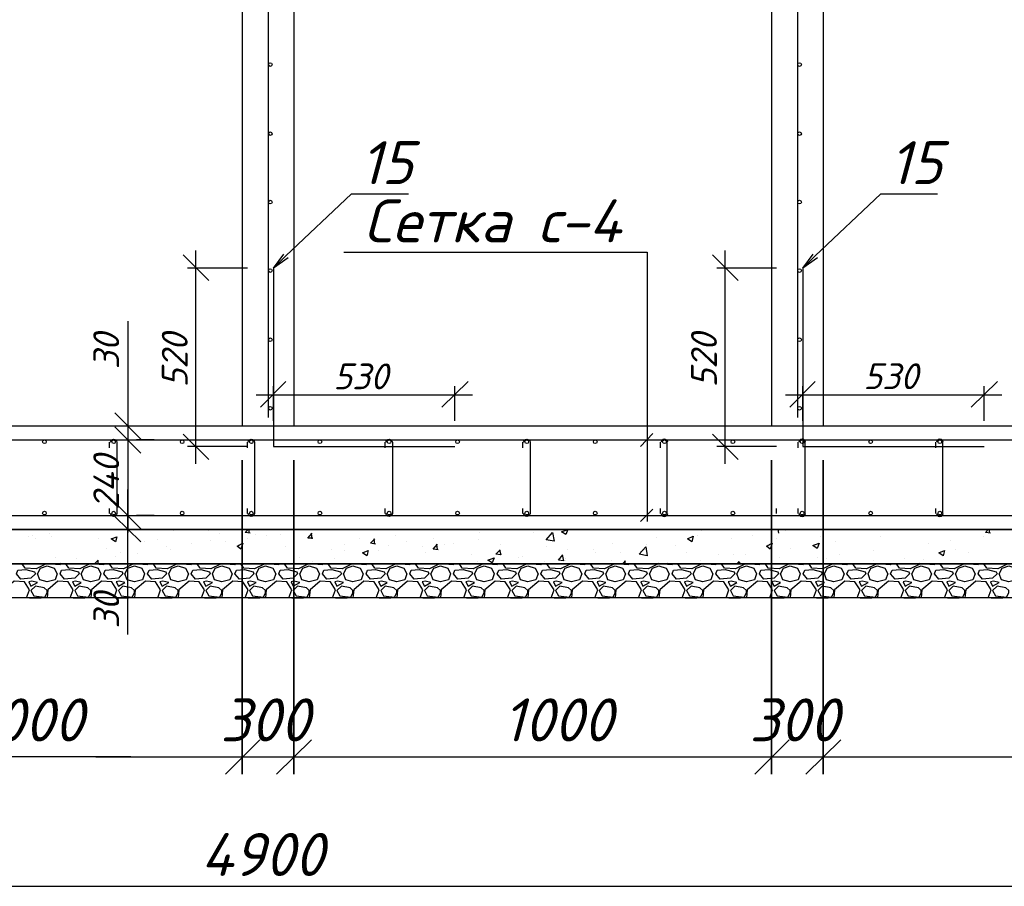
# Model space of a CAD drawing. Extents: x -119078 to 1619993, y 264752 to 340742.
# Tile 196 of 220: x 1087600 to 1093321, y 301213 to 306251. Entities that reach past the tile are written whole.
import ezdxf

# ---------------------------------------------------------------- set-up
doc = ezdxf.new("R2010")
doc.units = 0
doc.header["$MEASUREMENT"] = 0
doc.linetypes.add('CONTI', pattern=[0])
doc.layers.get('0').update_dxf_attribs({"color": 250, "linetype": 'CONTI'})
doc.layers.add('PDF _Геометрия', color=250, linetype='Continuous')
doc.layers.add('PDF _Текст', color=7, linetype='Continuous')
doc.styles.add('ICOCPEUR', font='isocpeui.ttf')
doc.styles.add('PDF ISOCPEUR Italic', font='isocpeui.ttf')

msp = doc.modelspace()

# ---------------------------------------------------------------- linework, layer by layer
at = {"layer": 'PDF _Геометрия', "color": 7, "lineweight": -3}
for points in [[(1095645.428, 310487.988), (1095645.428, 303286.9), (1082445.549, 303286.9), (1082445.549, 310487.988)], [(1082242.344, 303286.9), (1095844.399, 303286.9), (1095844.399, 303087.928), (1082242.344, 303087.928)], [(1082144.975, 303087.928), (1095941.769, 303087.928), (1095941.769, 302888.956), (1082144.975, 302888.956)]]:
    msp.add_lwpolyline(points, close=True, dxfattribs=at)
for points in [[(1095044.278, 310487.988), (1095044.278, 303888.049), (1083042.465, 303888.049), (1083042.465, 310487.988)], [(1088893.084, 310487.988), (1088893.084, 303888.049)], [(1089045.488, 303938.85), (1089045.488, 310487.988)], [(1089193.659, 310487.988), (1089193.659, 303888.049)], [(1091968.614, 310487.988), (1091968.614, 303888.049)], [(1092121.018, 303938.85), (1092121.018, 310487.988)], [(1092269.188, 310487.988), (1092269.188, 303888.049)], [(1089075.122, 304806.706), (1089147.091, 304878.675), (1089528.101, 305238.518), (1089600.069, 305238.518), (1089858.309, 305238.518)], [(1092150.652, 304806.706), (1092222.62, 304878.675), (1092603.63, 305238.518), (1092675.599, 305238.518), (1092933.839, 305238.518)], [(1089484.139, 304899.842), (1091245.252, 304899.842), (1091245.252, 303333.468)], [(1089159.791, 304865.975), (1089075.122, 304806.706), (1089134.39, 304887.142)], [(1092235.321, 304865.975), (1092150.652, 304806.706), (1092209.92, 304887.142)], [(1091207.151, 303769.513), (1091279.12, 303845.715)], [(1082483.65, 303807.614), (1095603.093, 303807.614)], [(1088122.597, 303761.046), (1088122.597, 303794.913)], [(1088922.718, 303761.046), (1088922.718, 303794.913)], [(1089722.839, 303761.046), (1089722.839, 303794.913)], [(1090522.96, 303761.046), (1090522.96, 303794.913)], [(1091323.081, 303761.046), (1091323.081, 303794.913)], [(1091361.182, 303794.913), (1091361.182, 303773.746), (1091361.182, 303380.036)], [(1092123.202, 303761.046), (1092123.202, 303794.913)], [(1092161.303, 303794.913), (1092161.303, 303773.746), (1092161.303, 303380.036)], [(1092923.323, 303761.046), (1092923.323, 303794.913)], [(1092961.424, 303794.913), (1092961.424, 303773.746), (1092961.424, 303380.036)], [(1082483.65, 303367.335), (1095603.093, 303367.335)], [(1088122.597, 303380.036), (1088122.597, 303409.67)], [(1088922.718, 303380.036), (1088922.718, 303409.67)], [(1089722.839, 303380.036), (1089722.839, 303409.67)], [(1090522.96, 303380.036), (1090522.96, 303409.67)], [(1091207.151, 303333.468), (1091279.12, 303405.436)], [(1091323.081, 303380.036), (1091323.081, 303409.67)], [(1091998.248, 303380.036), (1091998.248, 303409.67)], [(1092123.202, 303380.036), (1092123.202, 303409.67)], [(1092923.323, 303380.036), (1092923.323, 303409.67)]]:
    msp.add_lwpolyline(points, dxfattribs=at)
at = {"layer": 'PDF _Геометрия', "color": 3, "lineweight": -3}
for points in [[(1088622.144, 304908.309), (1088622.144, 303667.91)], [(1091697.673, 304908.309), (1091697.673, 303667.91)], [(1088698.346, 304734.738), (1088550.175, 304882.908)], [(1091773.875, 304734.738), (1091625.705, 304882.908)], [(1088922.718, 304806.706), (1088575.576, 304806.706)], [(1091998.248, 304806.706), (1091651.105, 304806.706)], [(1088228.433, 304497.665), (1088228.433, 303888.049), (1088228.433, 303807.614), (1088228.433, 303659.443)], [(1089147.091, 304146.289), (1088998.92, 303998.119)], [(1089075.122, 303917.683), (1089075.122, 304120.888)], [(1090053.048, 303998.119), (1090205.452, 304146.289)], [(1090129.25, 303917.683), (1090129.25, 304120.888)], [(1092222.62, 304146.289), (1092074.45, 303998.119)], [(1092150.652, 303917.683), (1092150.652, 304120.888)], [(1093128.577, 303998.119), (1093280.981, 304146.289)], [(1093204.779, 303917.683), (1093204.779, 304120.888)], [(1088973.52, 304070.087), (1090230.852, 304070.087)], [(1092049.049, 304070.087), (1093306.382, 304070.087)], [(1088152.231, 303964.251), (1088304.635, 303811.847)], [(1088228.433, 303909.216), (1088228.433, 303269.966)], [(1089430.732, 303888.049), (1089329.129, 303888.049)], [(1088550.175, 303841.481), (1088698.346, 303693.311)], [(1091625.705, 303841.481), (1091773.875, 303693.311)], [(1088143.765, 303807.614), (1088177.632, 303807.614)], [(1088380.837, 303807.614), (1088279.235, 303807.614)], [(1088922.718, 303769.513), (1088575.576, 303769.513)], [(1091998.248, 303769.513), (1091651.105, 303769.513)], [(1088228.433, 302677.284), (1088228.433, 303286.9), (1088228.433, 303367.335), (1088228.433, 303519.739)], [(1088304.635, 303214.931), (1088152.231, 303363.102)], [(1088380.837, 303367.335), (1088279.235, 303367.335)], [(1089193.659, 303367.335), (1089227.526, 303367.335)], [(1089430.732, 303286.9), (1089329.129, 303286.9)]]:
    msp.add_lwpolyline(points, dxfattribs=at)
at = {"layer": 'PDF _Геометрия', "color": 1, "lineweight": -3}
for points in [[(1089075.122, 304806.706), (1089075.122, 303769.513), (1090129.25, 303769.513)], [(1092150.652, 304806.706), (1092150.652, 303769.513), (1093204.779, 303769.513)]]:
    msp.add_lwpolyline(points, dxfattribs=at)
at = {"layer": 'PDF _Геометрия', "color": 3, "lineweight": -3}
for points in [[(1088152.231, 303883.816), (1088304.635, 303731.412)], [(1088304.635, 303291.133), (1088152.231, 303443.537)]]:
    msp.add_lwpolyline(points, close=True, dxfattribs=at)
at = {"layer": 'PDF _Геометрия', "color": 7, "lineweight": -3}
for points in [[(1088126.884, 303794.215, -0.92814879), (1088164.932, 303794.913), (1088164.932, 303773.746), (1088164.932, 303380.036, -0.92814879), (1088126.884, 303380.734)], [(1088927.005, 303794.215, -0.92814879), (1088965.053, 303794.913), (1088965.053, 303773.746), (1088965.053, 303380.036, -0.92814879), (1088927.004, 303380.734)], [(1089727.126, 303794.215, -0.92814879), (1089765.174, 303794.913), (1089765.174, 303773.746), (1089765.174, 303380.036, -0.92814879), (1089727.125, 303380.734)], [(1090527.247, 303794.215, -0.92814879), (1090565.295, 303794.913), (1090565.295, 303773.746), (1090565.295, 303380.036, -0.92814879), (1090527.246, 303380.734)]]:
    msp.add_lwpolyline(points, format="xyb", dxfattribs=at)
at = {"layer": 'PDF _Геометрия', "color": 251, "lineweight": -3, "true_color": 0x535353}
for points in [[(1088893.084, 301864.463), (1088893.084, 303689.077)], [(1089193.659, 301864.463), (1089193.659, 303689.077)], [(1091968.614, 301864.463), (1091968.614, 303689.077)], [(1092269.188, 301864.463), (1092269.188, 303689.077)], [(1088795.715, 301864.463), (1088994.687, 302063.435)], [(1089092.056, 301864.463), (1089295.262, 302063.435)], [(1091871.245, 301864.463), (1092070.216, 302063.435)], [(1092167.586, 301864.463), (1092370.791, 302063.435)]]:
    msp.add_lwpolyline(points, close=True, dxfattribs=at)
at = {"layer": 'PDF _Геометрия', "color": 8, "lineweight": -3, "true_color": 0x767676}
for points in [[(1087648.452, 303248.799), (1087648.452, 303248.799)], [(1087673.852, 303253.033), (1087673.852, 303253.033)], [(1087775.455, 303265.733), (1087775.455, 303265.733)], [(1087783.922, 303244.566), (1087783.922, 303244.566)], [(1087936.326, 303286.9), (1087936.326, 303286.9)], [(1087987.127, 303286.9), (1087987.127, 303286.9)], [(1088490.907, 303278.433), (1088490.907, 303278.433)], [(1088698.346, 303278.433), (1088698.346, 303278.433)], [(1088761.848, 303265.733), (1088761.848, 303265.733)], [(1088939.652, 303265.733), (1088910.018, 303269.966), (1088926.952, 303286.9)], [(1088935.419, 303265.733), (1088931.185, 303286.9)], [(1088969.286, 303257.266), (1088969.286, 303257.266)], [(1089032.788, 303253.033), (1089032.788, 303253.033)], [(1089117.457, 303257.266), (1089117.457, 303257.266)], [(1089303.728, 303236.099), (1089274.094, 303236.099), (1089299.495, 303265.733)], [(1089299.495, 303231.865), (1089295.262, 303265.733)], [(1089303.728, 303240.332), (1089303.728, 303240.332)], [(1089782.108, 303253.033), (1089782.108, 303253.033)], [(1090268.954, 303269.966), (1090268.954, 303269.966)], [(1090586.462, 303269.966), (1090586.462, 303269.966)], [(1090713.465, 303286.9), (1090713.465, 303286.9)], [(1091301.914, 303240.332), (1091301.914, 303240.332)], [(1091538.987, 303253.033), (1091538.987, 303253.033)], [(1091564.388, 303278.433), (1091564.388, 303278.433)], [(1091860.729, 303253.033), (1091860.729, 303253.033)], [(1092010.948, 303265.733), (1092006.715, 303286.9)], [(1092051.234, 303278.433), (1092051.234, 303278.433)], [(1092254.439, 303244.566), (1092254.439, 303244.566)], [(1092601.581, 303248.799), (1092601.581, 303248.799)], [(1092855.588, 303282.667), (1092855.588, 303282.667)], [(1093198.497, 303248.799), (1093198.497, 303248.799)], [(1093240.831, 303265.733), (1093211.197, 303269.966), (1093228.131, 303286.9)], [(1093236.598, 303265.733), (1093232.364, 303286.9)], [(1087690.786, 303236.099), (1087690.786, 303236.099)], [(1088054.862, 303231.865), (1088054.862, 303231.865)], [(1088325.803, 303219.165), (1088325.803, 303219.165)], [(1088402.005, 303227.632), (1088402.005, 303227.632)], [(1088452.806, 303189.531), (1088452.806, 303189.531)], [(1088600.977, 303206.465), (1088600.977, 303206.465)], [(1088711.046, 303223.399), (1088711.046, 303223.399)], [(1088795.715, 303214.932), (1088795.715, 303214.932)], [(1088871.917, 303197.998), (1088871.917, 303197.998)], [(1088922.718, 303231.865), (1088922.718, 303231.865)], [(1089142.858, 303185.298), (1089142.858, 303185.298)], [(1089485.767, 303202.231), (1089485.767, 303202.231)], [(1089574.669, 303231.865), (1089574.669, 303231.865)], [(1089667.805, 303202.231), (1089638.17, 303206.465), (1089663.571, 303231.865)], [(1089663.571, 303202.231), (1089659.338, 303231.865)], [(1089744.007, 303193.764), (1089744.007, 303193.764)], [(1089845.609, 303219.165), (1089845.609, 303219.165)], [(1089942.978, 303185.298), (1089942.978, 303185.298)], [(1090031.881, 303168.364), (1090002.247, 303172.597), (1090027.647, 303202.231)], [(1090006.48, 303231.865), (1090006.48, 303231.865)], [(1090027.647, 303168.364), (1090023.414, 303202.231)], [(1090069.982, 303202.231), (1090069.982, 303202.231)], [(1090120.783, 303206.465), (1090120.783, 303206.465)], [(1090264.72, 303227.632), (1090264.72, 303227.632)], [(1090391.724, 303197.998), (1090391.724, 303197.998)], [(1090662.664, 303185.298), (1090662.664, 303185.298)], [(1091043.674, 303206.465), (1091043.674, 303206.465)], [(1091242.646, 303202.231), (1091242.646, 303202.231)], [(1091411.984, 303193.764), (1091411.984, 303193.764)], [(1091733.725, 303236.099), (1091733.725, 303236.099)], [(1091947.447, 303197.998), (1091947.447, 303197.998)], [(1091958.098, 303193.764), (1091958.098, 303193.764)], [(1091998.248, 303231.865), (1091998.248, 303231.865)], [(1092339.108, 303214.932), (1092339.108, 303214.932)], [(1092880.989, 303206.465), (1092880.989, 303206.465)], [(1093007.992, 303223.399), (1093007.992, 303223.399)], [(1087809.323, 303126.029), (1087809.323, 303126.029)], [(1088105.664, 303176.831), (1088105.664, 303176.831)], [(1088156.465, 303130.263), (1088156.465, 303130.263)], [(1088186.099, 303151.43), (1088186.099, 303151.43)], [(1088283.468, 303147.197), (1088283.468, 303147.197)], [(1088478.207, 303172.597), (1088478.207, 303172.597)], [(1089189.425, 303151.43), (1089189.425, 303151.43)], [(1089227.526, 303126.029), (1089227.526, 303126.029)], [(1089413.798, 303172.597), (1089413.798, 303172.597)], [(1089485.767, 303164.13), (1089485.767, 303164.13)], [(1089625.47, 303142.963), (1089625.47, 303142.963)], [(1089684.738, 303164.13), (1089684.738, 303164.13)], [(1089955.679, 303151.43), (1089955.679, 303151.43)], [(1090226.619, 303138.73), (1090226.619, 303138.73)], [(1090387.49, 303168.364), (1090395.957, 303138.73), (1090366.323, 303142.963), (1090391.724, 303168.364)], [(1090497.56, 303126.029), (1090497.56, 303126.029)], [(1090518.727, 303130.263), (1090518.727, 303130.263)], [(1090751.566, 303138.73), (1090760.033, 303104.862), (1090730.399, 303109.096), (1090755.8, 303138.73)], [(1090781.2, 303168.364), (1090781.2, 303168.364)], [(1090933.604, 303172.597), (1090933.604, 303172.597)], [(1090946.305, 303151.43), (1090946.305, 303151.43)], [(1091090.242, 303151.43), (1091090.242, 303151.43)], [(1091204.545, 303159.897), (1091204.545, 303159.897)], [(1091217.245, 303168.364), (1091217.245, 303168.364)], [(1091475.485, 303151.43), (1091475.485, 303151.43)], [(1091661.757, 303142.963), (1091661.757, 303142.963)], [(1091746.426, 303138.73), (1091746.426, 303138.73)], [(1091818.394, 303142.963), (1091818.394, 303142.963)], [(1092017.366, 303126.029), (1092017.366, 303126.029)], [(1092076.634, 303176.831), (1092076.634, 303176.831)], [(1092364.508, 303138.73), (1092364.508, 303138.73)], [(1092559.247, 303164.13), (1092559.247, 303164.13)], [(1093037.626, 303168.364), (1093037.626, 303168.364)], [(1093113.828, 303151.43), (1093113.828, 303151.43)], [(1087750.054, 303087.928), (1087745.821, 303083.695), (1087695.02, 303058.294), (1087631.518, 303062.528), (1087614.584, 303087.928)], [(1087779.689, 303087.928), (1087779.689, 303087.928)], [(1087779.689, 303087.928), (1087834.723, 303083.695), (1087838.957, 303087.928)], [(1087834.723, 303092.162), (1087834.723, 303092.162)], [(1088004.061, 303087.928), (1087999.828, 303083.695), (1087949.026, 303058.294), (1087885.525, 303062.528), (1087868.591, 303087.928)], [(1087932.093, 303117.562), (1087932.093, 303117.562)], [(1088054.862, 303087.928), (1088054.862, 303109.096), (1088033.695, 303087.928), (1088088.73, 303083.695), (1088092.963, 303087.928)], [(1088033.695, 303087.928), (1088033.695, 303087.928)], [(1088258.068, 303087.928), (1088253.834, 303083.695), (1088203.033, 303058.294), (1088139.531, 303062.528), (1088122.598, 303087.928)], [(1088287.702, 303087.928), (1088287.702, 303087.928)], [(1088287.702, 303087.928), (1088342.737, 303083.695), (1088346.97, 303087.928)], [(1088512.074, 303087.928), (1088507.841, 303083.695), (1088457.04, 303058.294), (1088393.538, 303062.528), (1088376.604, 303087.928)], [(1088541.709, 303087.928), (1088541.709, 303087.928)], [(1088541.709, 303087.928), (1088596.743, 303083.695), (1088600.977, 303087.928)], [(1088766.081, 303087.928), (1088761.848, 303083.695), (1088711.046, 303058.294), (1088647.545, 303062.528), (1088630.611, 303087.928)], [(1088795.715, 303087.928), (1088795.715, 303087.928)], [(1088795.715, 303087.928), (1088850.75, 303083.695), (1088854.983, 303087.928)], [(1089020.088, 303087.928), (1089015.854, 303083.695), (1088965.053, 303058.294), (1088901.551, 303062.528), (1088884.617, 303087.928)], [(1088893.084, 303100.629), (1088893.084, 303100.629)], [(1088960.819, 303087.928), (1088960.819, 303087.928)], [(1089049.722, 303087.928), (1089049.722, 303087.928)], [(1089049.722, 303087.928), (1089104.757, 303083.695), (1089108.99, 303087.928)], [(1089274.094, 303087.928), (1089269.861, 303083.695), (1089219.06, 303058.294), (1089155.558, 303062.528), (1089138.624, 303087.928)], [(1089303.728, 303100.629), (1089303.728, 303100.629)], [(1089303.728, 303087.928), (1089303.728, 303087.928)], [(1089303.728, 303087.928), (1089358.763, 303083.695), (1089362.997, 303087.928)], [(1089528.101, 303087.928), (1089523.868, 303083.695), (1089473.066, 303058.294), (1089409.565, 303062.528), (1089392.631, 303087.928)], [(1089430.732, 303117.562), (1089430.732, 303117.562)], [(1089557.735, 303087.928), (1089557.735, 303087.928)], [(1089557.735, 303087.928), (1089612.77, 303083.695), (1089617.003, 303087.928)], [(1089782.108, 303087.928), (1089777.874, 303083.695), (1089727.073, 303058.294), (1089663.571, 303062.528), (1089646.637, 303087.928)], [(1089811.742, 303087.928), (1089811.742, 303087.928)], [(1089811.742, 303087.928), (1089866.776, 303083.695), (1089871.01, 303087.928)], [(1090036.114, 303087.928), (1090031.881, 303083.695), (1089981.079, 303058.294), (1089917.578, 303062.528), (1089900.644, 303087.928)], [(1090065.748, 303087.928), (1090065.748, 303087.928)], [(1090065.748, 303087.928), (1090120.783, 303083.695), (1090125.017, 303087.928)], [(1090290.121, 303087.928), (1090285.887, 303083.695), (1090235.086, 303058.294), (1090171.584, 303062.528), (1090154.651, 303087.928)], [(1090260.487, 303100.629), (1090260.487, 303100.629)], [(1090319.755, 303087.928), (1090319.755, 303087.928)], [(1090319.755, 303087.928), (1090374.79, 303083.695), (1090379.023, 303087.928)], [(1090544.128, 303087.928), (1090539.894, 303083.695), (1090489.093, 303058.294), (1090425.591, 303062.528), (1090408.657, 303087.928)], [(1090573.762, 303087.928), (1090573.762, 303087.928)], [(1090573.762, 303087.928), (1090628.796, 303083.695), (1090633.03, 303087.928)], [(1090649.964, 303100.629), (1090649.964, 303100.629)], [(1090798.134, 303087.928), (1090793.901, 303083.695), (1090743.099, 303058.294), (1090679.598, 303062.528), (1090662.664, 303087.928)], [(1090768.5, 303117.562), (1090768.5, 303117.562)], [(1090772.733, 303109.096), (1090772.733, 303109.096)], [(1090827.768, 303087.928), (1090827.768, 303087.928)], [(1090827.768, 303087.928), (1090882.803, 303083.695), (1090887.036, 303087.928)], [(1091052.141, 303087.928), (1091047.907, 303083.695), (1090997.106, 303058.294), (1090933.604, 303062.528), (1090916.671, 303087.928)], [(1091039.44, 303104.862), (1091039.44, 303104.862)], [(1091081.775, 303087.928), (1091081.775, 303087.928)], [(1091081.775, 303087.928), (1091136.81, 303083.695), (1091141.043, 303087.928)], [(1091102.942, 303087.928), (1091119.876, 303104.862)], [(1091119.876, 303087.928), (1091115.642, 303104.862)], [(1091306.147, 303087.928), (1091301.914, 303083.695), (1091251.113, 303058.294), (1091187.611, 303062.528), (1091170.677, 303087.928)], [(1091310.381, 303092.162), (1091310.381, 303092.162)], [(1091335.782, 303087.928), (1091335.782, 303087.928)], [(1091335.782, 303087.928), (1091390.816, 303083.695), (1091395.05, 303087.928)], [(1091365.416, 303092.162), (1091365.416, 303092.162)], [(1091560.154, 303087.928), (1091555.921, 303083.695), (1091505.119, 303058.294), (1091441.618, 303062.528), (1091424.684, 303087.928)], [(1091555.921, 303109.096), (1091555.921, 303109.096)], [(1091589.788, 303087.928), (1091589.788, 303087.928)], [(1091589.788, 303087.928), (1091644.823, 303083.695), (1091649.056, 303087.928)], [(1091814.161, 303087.928), (1091809.927, 303083.695), (1091759.126, 303058.294), (1091695.624, 303062.528), (1091678.691, 303087.928)], [(1091771.826, 303087.928), (1091780.293, 303100.629), (1091784.527, 303087.928)], [(1091843.795, 303087.928), (1091843.795, 303087.928)], [(1091843.795, 303087.928), (1091898.83, 303083.695), (1091903.063, 303087.928)], [(1092068.167, 303087.928), (1092063.934, 303083.695), (1092013.133, 303058.294), (1091949.631, 303062.528), (1091932.697, 303087.928)], [(1091968.614, 303100.629), (1091968.614, 303100.629)], [(1092097.801, 303087.928), (1092097.801, 303087.928)], [(1092097.801, 303087.928), (1092152.836, 303083.695), (1092157.07, 303087.928)], [(1092322.174, 303087.928), (1092317.941, 303083.695), (1092267.139, 303058.294), (1092203.638, 303062.528), (1092186.704, 303087.928)], [(1092237.505, 303121.796), (1092237.505, 303121.796)], [(1092288.306, 303117.562), (1092288.306, 303117.562)], [(1092351.808, 303087.928), (1092351.808, 303087.928)], [(1092351.808, 303087.928), (1092406.843, 303083.695), (1092411.076, 303087.928)], [(1092576.181, 303087.928), (1092571.947, 303083.695), (1092521.146, 303058.294), (1092457.644, 303062.528), (1092440.71, 303087.928)], [(1092559.247, 303104.862), (1092559.247, 303104.862)], [(1092605.815, 303087.928), (1092605.815, 303087.928)], [(1092605.815, 303087.928), (1092660.85, 303083.695), (1092665.083, 303087.928)], [(1092830.187, 303087.928), (1092825.954, 303083.695), (1092775.153, 303058.294), (1092711.651, 303062.528), (1092694.717, 303087.928)], [(1092741.285, 303117.562), (1092741.285, 303117.562)], [(1092830.187, 303092.162), (1092830.187, 303092.162)], [(1092851.354, 303113.329), (1092851.354, 303113.329)], [(1092859.821, 303087.928), (1092859.821, 303087.928)], [(1092859.821, 303087.928), (1092914.856, 303083.695), (1092919.09, 303087.928)], [(1093084.194, 303087.928), (1093079.96, 303083.695), (1093029.159, 303058.294), (1092965.657, 303062.528), (1092948.724, 303087.928)], [(1093113.828, 303087.928), (1093113.828, 303087.928)], [(1093113.828, 303087.928), (1093168.863, 303083.695), (1093173.096, 303087.928)], [(1093338.201, 303087.928), (1093333.967, 303083.695), (1093283.166, 303058.294), (1093219.664, 303062.528), (1093202.73, 303087.928)], [(1087639.985, 302888.956), (1087656.919, 302935.524), (1087627.285, 302982.092), (1087568.016, 302986.326), (1087508.748, 302935.524), (1087504.515, 302888.956)], [(1087893.992, 302888.956), (1087910.925, 302935.524), (1087881.291, 302982.092), (1087822.023, 302986.326), (1087762.755, 302935.524), (1087758.521, 302888.956)], [(1088147.998, 302888.956), (1088164.932, 302935.524), (1088135.298, 302982.092), (1088076.03, 302986.326), (1088016.761, 302935.524), (1088012.528, 302888.956)], [(1088402.005, 302888.956), (1088418.939, 302935.524), (1088389.305, 302982.092), (1088330.036, 302986.326), (1088270.768, 302935.524), (1088266.535, 302888.956)], [(1088656.011, 302888.956), (1088672.945, 302935.524), (1088643.311, 302982.092), (1088584.043, 302986.326), (1088524.775, 302935.524), (1088520.541, 302888.956)], [(1088910.018, 302888.956), (1088926.952, 302935.524), (1088897.318, 302982.092), (1088838.05, 302986.326), (1088778.781, 302935.524), (1088774.548, 302888.956)], [(1089164.025, 302888.956), (1089180.959, 302935.524), (1089151.324, 302982.092), (1089092.056, 302986.326), (1089032.788, 302935.524), (1089028.555, 302888.956)], [(1089418.031, 302888.956), (1089434.965, 302935.524), (1089405.331, 302982.092), (1089346.063, 302986.326), (1089286.795, 302935.524), (1089282.561, 302888.956)], [(1089672.038, 302888.956), (1089688.972, 302935.524), (1089659.338, 302982.092), (1089600.07, 302986.326), (1089540.801, 302935.524), (1089536.568, 302888.956)], [(1089926.045, 302888.956), (1089942.978, 302935.524), (1089913.344, 302982.092), (1089854.076, 302986.326), (1089794.808, 302935.524), (1089790.574, 302888.956)], [(1090180.051, 302888.956), (1090196.985, 302935.524), (1090167.351, 302982.092), (1090108.083, 302986.326), (1090048.815, 302935.524), (1090044.581, 302888.956)], [(1090434.058, 302888.956), (1090450.992, 302935.524), (1090421.358, 302982.092), (1090362.089, 302986.326), (1090302.821, 302935.524), (1090298.588, 302888.956)], [(1090688.065, 302888.956), (1090704.998, 302935.524), (1090675.364, 302982.092), (1090616.096, 302986.326), (1090556.828, 302935.524), (1090552.594, 302888.956)], [(1090942.071, 302888.956), (1090959.005, 302935.524), (1090929.371, 302982.092), (1090870.103, 302986.326), (1090810.834, 302935.524), (1090806.601, 302888.956)], [(1091196.078, 302888.956), (1091213.012, 302935.524), (1091183.378, 302982.092), (1091124.109, 302986.326), (1091064.841, 302935.524), (1091060.608, 302888.956)], [(1091450.085, 302888.956), (1091467.018, 302935.524), (1091437.384, 302982.092), (1091378.116, 302986.326), (1091318.848, 302935.524), (1091314.614, 302888.956)], [(1091704.091, 302888.956), (1091721.025, 302935.524), (1091691.391, 302982.092), (1091632.123, 302986.326), (1091572.854, 302935.524), (1091568.621, 302888.956)], [(1091958.098, 302888.956), (1091975.032, 302935.524), (1091945.397, 302982.092), (1091886.129, 302986.326), (1091826.861, 302935.524), (1091822.628, 302888.956)], [(1092212.104, 302888.956), (1092229.038, 302935.524), (1092199.404, 302982.092), (1092140.136, 302986.326), (1092080.868, 302935.524), (1092076.634, 302888.956)], [(1092466.111, 302888.956), (1092483.045, 302935.524), (1092453.411, 302982.092), (1092394.143, 302986.326), (1092334.874, 302935.524), (1092330.641, 302888.956)], [(1092720.118, 302888.956), (1092737.052, 302935.524), (1092707.417, 302982.092), (1092648.149, 302986.326), (1092588.881, 302935.524), (1092584.648, 302888.956)], [(1092974.124, 302888.956), (1092991.058, 302935.524), (1092961.424, 302982.092), (1092902.156, 302986.326), (1092842.888, 302935.524), (1092838.654, 302888.956)], [(1093228.131, 302888.956), (1093245.065, 302935.524), (1093215.431, 302982.092), (1093156.162, 302986.326), (1093096.894, 302935.524), (1093092.661, 302888.956)], [(1087656.919, 302888.956), (1087656.919, 302888.956)], [(1087656.919, 302888.956), (1087724.654, 302888.956)], [(1087724.654, 302888.956), (1087724.654, 302888.956)], [(1087910.925, 302888.956), (1087910.925, 302888.956)], [(1087910.925, 302888.956), (1087978.66, 302888.956)], [(1087978.66, 302888.956), (1087978.66, 302888.956)], [(1088164.932, 302888.956), (1088164.932, 302888.956)], [(1088164.932, 302888.956), (1088232.667, 302888.956)], [(1088232.667, 302888.956), (1088232.667, 302888.956)], [(1088418.939, 302888.956), (1088418.939, 302888.956)], [(1088418.939, 302888.956), (1088486.674, 302888.956)], [(1088486.674, 302888.956), (1088486.674, 302888.956)], [(1088672.945, 302888.956), (1088672.945, 302888.956)], [(1088672.945, 302888.956), (1088740.68, 302888.956)], [(1088740.68, 302888.956), (1088740.68, 302888.956)], [(1088926.952, 302888.956), (1088926.952, 302888.956)], [(1088926.952, 302888.956), (1088994.687, 302888.956)], [(1088994.687, 302888.956), (1088994.687, 302888.956)], [(1089180.959, 302888.956), (1089180.959, 302888.956)], [(1089180.959, 302888.956), (1089248.694, 302888.956)], [(1089248.694, 302888.956), (1089248.694, 302888.956)], [(1089434.965, 302888.956), (1089434.965, 302888.956)], [(1089434.965, 302888.956), (1089502.7, 302888.956)], [(1089502.7, 302888.956), (1089502.7, 302888.956)], [(1089688.972, 302888.956), (1089688.972, 302888.956)], [(1089688.972, 302888.956), (1089756.707, 302888.956)], [(1089756.707, 302888.956), (1089756.707, 302888.956)], [(1089942.978, 302888.956), (1089942.978, 302888.956)], [(1089942.978, 302888.956), (1090010.714, 302888.956)], [(1090010.714, 302888.956), (1090010.714, 302888.956)], [(1090196.985, 302888.956), (1090196.985, 302888.956)], [(1090196.985, 302888.956), (1090264.72, 302888.956)], [(1090264.72, 302888.956), (1090264.72, 302888.956)], [(1090450.992, 302888.956), (1090450.992, 302888.956)], [(1090450.992, 302888.956), (1090518.727, 302888.956)], [(1090518.727, 302888.956), (1090518.727, 302888.956)], [(1090704.998, 302888.956), (1090704.998, 302888.956)], [(1090704.998, 302888.956), (1090772.733, 302888.956)], [(1090772.733, 302888.956), (1090772.733, 302888.956)], [(1090959.005, 302888.956), (1090959.005, 302888.956)], [(1090959.005, 302888.956), (1091026.74, 302888.956)], [(1091026.74, 302888.956), (1091026.74, 302888.956)], [(1091213.012, 302888.956), (1091213.012, 302888.956)], [(1091213.012, 302888.956), (1091280.747, 302888.956)], [(1091280.747, 302888.956), (1091280.747, 302888.956)], [(1091467.018, 302888.956), (1091467.018, 302888.956)], [(1091467.018, 302888.956), (1091534.753, 302888.956)], [(1091534.753, 302888.956), (1091534.753, 302888.956)], [(1091721.025, 302888.956), (1091721.025, 302888.956)], [(1091721.025, 302888.956), (1091788.76, 302888.956)], [(1091788.76, 302888.956), (1091788.76, 302888.956)], [(1091975.032, 302888.956), (1091975.032, 302888.956)], [(1091975.032, 302888.956), (1092042.767, 302888.956)], [(1092002.481, 302888.956), (1092002.481, 302888.956)], [(1092042.767, 302888.956), (1092042.767, 302888.956)], [(1092229.038, 302888.956), (1092229.038, 302888.956)], [(1092229.038, 302888.956), (1092296.773, 302888.956)], [(1092296.773, 302888.956), (1092296.773, 302888.956)], [(1092483.045, 302888.956), (1092483.045, 302888.956)], [(1092483.045, 302888.956), (1092550.78, 302888.956)], [(1092550.78, 302888.956), (1092550.78, 302888.956)], [(1092737.052, 302888.956), (1092737.052, 302888.956)], [(1092737.052, 302888.956), (1092804.787, 302888.956)], [(1092804.787, 302888.956), (1092804.787, 302888.956)], [(1092991.058, 302888.956), (1092991.058, 302888.956)], [(1092991.058, 302888.956), (1093058.793, 302888.956)], [(1093058.793, 302888.956), (1093058.793, 302888.956)], [(1093245.065, 302888.956), (1093245.065, 302888.956)], [(1093245.065, 302888.956), (1093312.8, 302888.956)], [(1093312.8, 302888.956), (1093312.8, 302888.956)]]:
    msp.add_lwpolyline(points, dxfattribs=at)
for points in [[(1088164.932, 303244.566), (1088156.465, 303214.932), (1088131.064, 303231.865)], [(1090704.998, 303219.165), (1090658.431, 303227.632), (1090696.531, 303269.966)], [(1090785.434, 303286.9), (1090772.733, 303257.266), (1090747.333, 303274.2)], [(1091513.586, 303248.799), (1091505.119, 303214.932), (1091479.719, 303231.865)], [(1088897.318, 303206.465), (1088884.617, 303172.597), (1088863.45, 303189.531)], [(1091246.879, 303134.496), (1091200.311, 303142.963), (1091238.412, 303185.298)], [(1091972.847, 303206.465), (1091960.147, 303172.597), (1091938.98, 303189.531)], [(1092245.972, 303206.465), (1092233.272, 303176.831), (1092207.871, 303193.764)], [(1089625.47, 303164.13), (1089617.003, 303134.496), (1089591.603, 303151.43)], [(1092974.124, 303164.13), (1092965.657, 303134.496), (1092940.257, 303151.43)], [(1087716.187, 302994.793), (1087703.487, 303028.66), (1087720.42, 303062.528), (1087758.521, 303075.228), (1087800.856, 303062.528), (1087817.79, 303028.66), (1087805.089, 302994.793), (1087758.521, 302982.092)], [(1087970.194, 302994.793), (1087957.493, 303028.66), (1087974.427, 303062.528), (1088012.528, 303075.228), (1088054.862, 303062.528), (1088071.796, 303028.66), (1088059.096, 302994.793), (1088012.528, 302982.092)], [(1088224.2, 302994.793), (1088211.5, 303028.66), (1088228.434, 303062.528), (1088266.535, 303075.228), (1088308.869, 303062.528), (1088325.803, 303028.66), (1088313.103, 302994.793), (1088266.535, 302982.092)], [(1088478.207, 302994.793), (1088465.507, 303028.66), (1088482.44, 303062.528), (1088520.541, 303075.228), (1088562.876, 303062.528), (1088579.809, 303028.66), (1088567.109, 302994.793), (1088520.541, 302982.092)], [(1088732.213, 302994.793), (1088719.513, 303028.66), (1088736.447, 303062.528), (1088774.548, 303075.228), (1088816.882, 303062.528), (1088833.816, 303028.66), (1088821.116, 302994.793), (1088774.548, 302982.092)], [(1088986.22, 302994.793), (1088973.52, 303028.66), (1088990.454, 303062.528), (1089028.555, 303075.228), (1089070.889, 303062.528), (1089087.823, 303028.66), (1089075.122, 302994.793), (1089028.555, 302982.092)], [(1089240.227, 302994.793), (1089227.526, 303028.66), (1089244.46, 303062.528), (1089282.561, 303075.228), (1089324.896, 303062.528), (1089341.829, 303028.66), (1089329.129, 302994.793), (1089282.561, 302982.092)], [(1089494.233, 302994.793), (1089481.533, 303028.66), (1089498.467, 303062.528), (1089536.568, 303075.228), (1089578.902, 303062.528), (1089595.836, 303028.66), (1089583.136, 302994.793), (1089536.568, 302982.092)], [(1089748.24, 302994.793), (1089735.54, 303028.66), (1089752.473, 303062.528), (1089790.574, 303075.228), (1089832.909, 303062.528), (1089849.843, 303028.66), (1089837.142, 302994.793), (1089790.574, 302982.092)], [(1090002.247, 302994.793), (1089989.546, 303028.66), (1090006.48, 303062.528), (1090044.581, 303075.228), (1090086.916, 303062.528), (1090103.849, 303028.66), (1090091.149, 302994.793), (1090044.581, 302982.092)], [(1090256.253, 302994.793), (1090243.553, 303028.66), (1090260.487, 303062.528), (1090298.588, 303075.228), (1090340.922, 303062.528), (1090357.856, 303028.66), (1090345.156, 302994.793), (1090298.588, 302982.092)], [(1090357.856, 303121.796), (1090345.156, 303092.162), (1090319.755, 303109.096)], [(1090510.26, 302994.793), (1090497.56, 303028.66), (1090514.493, 303062.528), (1090552.594, 303075.228), (1090594.929, 303062.528), (1090611.863, 303028.66), (1090599.162, 302994.793), (1090552.594, 302982.092)], [(1090764.267, 302994.793), (1090751.566, 303028.66), (1090768.5, 303062.528), (1090806.601, 303075.228), (1090848.935, 303062.528), (1090865.869, 303028.66), (1090853.169, 302994.793), (1090806.601, 302982.092)], [(1091018.273, 302994.793), (1091005.573, 303028.66), (1091022.507, 303062.528), (1091060.608, 303075.228), (1091102.942, 303062.528), (1091119.876, 303028.66), (1091107.176, 302994.793), (1091060.608, 302982.092)], [(1091272.28, 302994.793), (1091259.58, 303028.66), (1091276.513, 303062.528), (1091314.614, 303075.228), (1091356.949, 303062.528), (1091373.883, 303028.66), (1091361.182, 302994.793), (1091314.614, 302982.092)], [(1091526.287, 302994.793), (1091513.586, 303028.66), (1091530.52, 303062.528), (1091568.621, 303075.228), (1091610.955, 303062.528), (1091627.889, 303028.66), (1091615.189, 302994.793), (1091568.621, 302982.092)], [(1091780.293, 302994.793), (1091767.593, 303028.66), (1091784.527, 303062.528), (1091822.628, 303075.228), (1091864.962, 303062.528), (1091881.896, 303028.66), (1091869.195, 302994.793), (1091822.628, 302982.092)], [(1092034.3, 302994.793), (1092021.599, 303028.66), (1092038.533, 303062.528), (1092076.634, 303075.228), (1092118.969, 303062.528), (1092135.902, 303028.66), (1092123.202, 302994.793), (1092076.634, 302982.092)], [(1092288.306, 302994.793), (1092275.606, 303028.66), (1092292.54, 303062.528), (1092330.641, 303075.228), (1092372.975, 303062.528), (1092389.909, 303028.66), (1092377.209, 302994.793), (1092330.641, 302982.092)], [(1092542.313, 302994.793), (1092529.613, 303028.66), (1092546.547, 303062.528), (1092584.648, 303075.228), (1092626.982, 303062.528), (1092643.916, 303028.66), (1092631.215, 302994.793), (1092584.648, 302982.092)], [(1092796.32, 302994.793), (1092783.619, 303028.66), (1092800.553, 303062.528), (1092838.654, 303075.228), (1092880.989, 303062.528), (1092897.922, 303028.66), (1092885.222, 302994.793), (1092838.654, 302982.092)], [(1093050.326, 302994.793), (1093037.626, 303028.66), (1093054.56, 303062.528), (1093092.661, 303075.228), (1093134.995, 303062.528), (1093151.929, 303028.66), (1093139.229, 302994.793), (1093092.661, 302982.092)], [(1093304.333, 302994.793), (1093291.633, 303028.66), (1093308.566, 303062.528), (1093346.667, 303075.228), (1093389.002, 303062.528), (1093405.936, 303028.66), (1093393.235, 302994.793), (1093346.667, 302982.092)], [(1087589.184, 303049.827), (1087635.751, 303054.061), (1087686.553, 303041.36), (1087690.786, 303028.66), (1087665.386, 303003.259), (1087606.117, 302999.026), (1087580.717, 303028.66)], [(1087843.19, 303049.827), (1087889.758, 303054.061), (1087940.559, 303041.36), (1087944.793, 303028.66), (1087919.392, 303003.259), (1087860.124, 302999.026), (1087834.723, 303028.66)], [(1088097.197, 303049.827), (1088143.765, 303054.061), (1088194.566, 303041.36), (1088198.8, 303028.66), (1088173.399, 303003.259), (1088114.131, 302999.026), (1088088.73, 303028.66)], [(1088351.204, 303049.827), (1088397.771, 303054.061), (1088448.573, 303041.36), (1088452.806, 303028.66), (1088427.406, 303003.259), (1088368.137, 302999.026), (1088342.737, 303028.66)], [(1088605.21, 303049.827), (1088651.778, 303054.061), (1088702.579, 303041.36), (1088706.813, 303028.66), (1088681.412, 303003.259), (1088622.144, 302999.026), (1088596.743, 303028.66)], [(1088859.217, 303049.827), (1088905.785, 303054.061), (1088956.586, 303041.36), (1088960.819, 303028.66), (1088935.419, 303003.259), (1088876.151, 302999.026), (1088850.75, 303028.66)], [(1089113.223, 303049.827), (1089159.791, 303054.061), (1089210.593, 303041.36), (1089214.826, 303028.66), (1089189.425, 303003.259), (1089130.157, 302999.026), (1089104.757, 303028.66)], [(1089367.23, 303049.827), (1089413.798, 303054.061), (1089464.599, 303041.36), (1089468.833, 303028.66), (1089443.432, 303003.259), (1089384.164, 302999.026), (1089358.763, 303028.66)], [(1089621.237, 303049.827), (1089667.805, 303054.061), (1089718.606, 303041.36), (1089722.839, 303028.66), (1089697.439, 303003.259), (1089638.17, 302999.026), (1089612.77, 303028.66)], [(1089875.243, 303049.827), (1089921.811, 303054.061), (1089972.613, 303041.36), (1089976.846, 303028.66), (1089951.445, 303003.259), (1089892.177, 302999.026), (1089866.776, 303028.66)], [(1090129.25, 303049.827), (1090175.818, 303054.061), (1090226.619, 303041.36), (1090230.853, 303028.66), (1090205.452, 303003.259), (1090146.184, 302999.026), (1090120.783, 303028.66)], [(1090383.257, 303049.827), (1090429.825, 303054.061), (1090480.626, 303041.36), (1090484.859, 303028.66), (1090459.459, 303003.259), (1090400.19, 302999.026), (1090374.79, 303028.66)], [(1090637.263, 303049.827), (1090683.831, 303054.061), (1090734.632, 303041.36), (1090738.866, 303028.66), (1090713.465, 303003.259), (1090654.197, 302999.026), (1090628.796, 303028.66)], [(1090891.27, 303049.827), (1090937.838, 303054.061), (1090988.639, 303041.36), (1090992.873, 303028.66), (1090967.472, 303003.259), (1090908.204, 302999.026), (1090882.803, 303028.66)], [(1091145.277, 303049.827), (1091191.844, 303054.061), (1091242.646, 303041.36), (1091246.879, 303028.66), (1091221.479, 303003.259), (1091162.21, 302999.026), (1091136.81, 303028.66)], [(1091399.283, 303049.827), (1091445.851, 303054.061), (1091496.652, 303041.36), (1091500.886, 303028.66), (1091475.485, 303003.259), (1091416.217, 302999.026), (1091390.816, 303028.66)], [(1091653.29, 303049.827), (1091699.858, 303054.061), (1091750.659, 303041.36), (1091754.892, 303028.66), (1091729.492, 303003.259), (1091670.224, 302999.026), (1091644.823, 303028.66)], [(1091907.296, 303049.827), (1091953.864, 303054.061), (1092004.666, 303041.36), (1092008.899, 303028.66), (1091983.498, 303003.259), (1091924.23, 302999.026), (1091898.83, 303028.66)], [(1092161.303, 303049.827), (1092207.871, 303054.061), (1092258.672, 303041.36), (1092262.906, 303028.66), (1092237.505, 303003.259), (1092178.237, 302999.026), (1092152.836, 303028.66)], [(1092415.31, 303049.827), (1092461.878, 303054.061), (1092512.679, 303041.36), (1092516.912, 303028.66), (1092491.512, 303003.259), (1092432.244, 302999.026), (1092406.843, 303028.66)], [(1092669.316, 303049.827), (1092715.884, 303054.061), (1092766.686, 303041.36), (1092770.919, 303028.66), (1092745.518, 303003.259), (1092686.25, 302999.026), (1092660.85, 303028.66)], [(1092923.323, 303049.827), (1092969.891, 303054.061), (1093020.692, 303041.36), (1093024.926, 303028.66), (1092999.525, 303003.259), (1092940.257, 302999.026), (1092914.856, 303028.66)], [(1093177.33, 303049.827), (1093223.898, 303054.061), (1093274.699, 303041.36), (1093278.932, 303028.66), (1093253.532, 303003.259), (1093194.263, 302999.026), (1093168.863, 303028.66)], [(1087669.619, 302986.326), (1087652.685, 302982.092), (1087665.386, 302956.692), (1087703.487, 302977.859)], [(1087758.521, 302931.291), (1087741.588, 302948.225), (1087690.786, 302956.692), (1087665.386, 302931.291), (1087682.319, 302901.657), (1087745.821, 302893.19), (1087758.521, 302918.591)], [(1087923.626, 302986.326), (1087906.692, 302982.092), (1087919.392, 302956.692), (1087957.493, 302977.859)], [(1088012.528, 302931.291), (1087995.594, 302948.225), (1087944.793, 302956.692), (1087919.392, 302931.291), (1087936.326, 302901.657), (1087999.828, 302893.19), (1088012.528, 302918.591)], [(1088177.632, 302986.326), (1088160.699, 302982.092), (1088173.399, 302956.692), (1088211.5, 302977.859)], [(1088266.535, 302931.291), (1088249.601, 302948.225), (1088198.8, 302956.692), (1088173.399, 302931.291), (1088190.333, 302901.657), (1088253.834, 302893.19), (1088266.535, 302918.591)], [(1088431.639, 302986.326), (1088414.705, 302982.092), (1088427.406, 302956.692), (1088465.507, 302977.859)], [(1088520.541, 302931.291), (1088503.608, 302948.225), (1088452.806, 302956.692), (1088427.406, 302931.291), (1088444.339, 302901.657), (1088507.841, 302893.19), (1088520.541, 302918.591)], [(1088685.646, 302986.326), (1088668.712, 302982.092), (1088681.412, 302956.692), (1088719.513, 302977.859)], [(1088774.548, 302931.291), (1088757.614, 302948.225), (1088706.813, 302956.692), (1088681.412, 302931.291), (1088698.346, 302901.657), (1088761.848, 302893.19), (1088774.548, 302918.591)], [(1088939.652, 302986.326), (1088922.718, 302982.092), (1088935.419, 302956.692), (1088973.52, 302977.859)], [(1089028.555, 302931.291), (1089011.621, 302948.225), (1088960.819, 302956.692), (1088935.419, 302931.291), (1088952.353, 302901.657), (1089015.854, 302893.19), (1089028.555, 302918.591)], [(1089193.659, 302986.326), (1089176.725, 302982.092), (1089189.425, 302956.692), (1089227.526, 302977.859)], [(1089282.561, 302931.291), (1089265.627, 302948.225), (1089214.826, 302956.692), (1089189.425, 302931.291), (1089206.359, 302901.657), (1089269.861, 302893.19), (1089282.561, 302918.591)], [(1089447.666, 302986.326), (1089430.732, 302982.092), (1089443.432, 302956.692), (1089481.533, 302977.859)], [(1089536.568, 302931.291), (1089519.634, 302948.225), (1089468.833, 302956.692), (1089443.432, 302931.291), (1089460.366, 302901.657), (1089523.868, 302893.19), (1089536.568, 302918.591)], [(1089701.672, 302986.326), (1089684.738, 302982.092), (1089697.439, 302956.692), (1089735.54, 302977.859)], [(1089790.574, 302931.291), (1089773.641, 302948.225), (1089722.839, 302956.692), (1089697.439, 302931.291), (1089714.372, 302901.657), (1089777.874, 302893.19), (1089790.574, 302918.591)], [(1089955.679, 302986.326), (1089938.745, 302982.092), (1089951.445, 302956.692), (1089989.546, 302977.859)], [(1090044.581, 302931.291), (1090027.647, 302948.225), (1089976.846, 302956.692), (1089951.445, 302931.291), (1089968.379, 302901.657), (1090031.881, 302893.19), (1090044.581, 302918.591)], [(1090209.685, 302986.326), (1090192.752, 302982.092), (1090205.452, 302956.692), (1090243.553, 302977.859)], [(1090298.588, 302931.291), (1090281.654, 302948.225), (1090230.853, 302956.692), (1090205.452, 302931.291), (1090222.386, 302901.657), (1090285.887, 302893.19), (1090298.588, 302918.591)], [(1090463.692, 302986.326), (1090446.758, 302982.092), (1090459.459, 302956.692), (1090497.56, 302977.859)], [(1090552.594, 302931.291), (1090535.661, 302948.225), (1090484.859, 302956.692), (1090459.459, 302931.291), (1090476.392, 302901.657), (1090539.894, 302893.19), (1090552.594, 302918.591)], [(1090717.699, 302986.326), (1090700.765, 302982.092), (1090713.465, 302956.692), (1090751.566, 302977.859)], [(1090806.601, 302931.291), (1090789.667, 302948.225), (1090738.866, 302956.692), (1090713.465, 302931.291), (1090730.399, 302901.657), (1090793.901, 302893.19), (1090806.601, 302918.591)], [(1090971.705, 302986.326), (1090954.772, 302982.092), (1090967.472, 302956.692), (1091005.573, 302977.859)], [(1091060.608, 302931.291), (1091043.674, 302948.225), (1090992.873, 302956.692), (1090967.472, 302931.291), (1090984.406, 302901.657), (1091047.907, 302893.19), (1091060.608, 302918.591)], [(1091225.712, 302986.326), (1091208.778, 302982.092), (1091221.479, 302956.692), (1091259.58, 302977.859)], [(1091314.614, 302931.291), (1091297.681, 302948.225), (1091246.879, 302956.692), (1091221.479, 302931.291), (1091238.412, 302901.657), (1091301.914, 302893.19), (1091314.614, 302918.591)], [(1091479.719, 302986.326), (1091462.785, 302982.092), (1091475.485, 302956.692), (1091513.586, 302977.859)], [(1091568.621, 302931.291), (1091551.687, 302948.225), (1091500.886, 302956.692), (1091475.485, 302931.291), (1091492.419, 302901.657), (1091555.921, 302893.19), (1091568.621, 302918.591)], [(1091733.725, 302986.326), (1091716.792, 302982.092), (1091729.492, 302956.692), (1091767.593, 302977.859)], [(1091822.628, 302931.291), (1091805.694, 302948.225), (1091754.892, 302956.692), (1091729.492, 302931.291), (1091746.426, 302901.657), (1091809.927, 302893.19), (1091822.628, 302918.591)], [(1091987.732, 302986.326), (1091970.798, 302982.092), (1091983.498, 302956.692), (1092021.599, 302977.859)], [(1092076.634, 302931.291), (1092059.7, 302948.225), (1092008.899, 302956.692), (1091983.498, 302931.291), (1092000.432, 302901.657), (1092063.934, 302893.19), (1092076.634, 302918.591)], [(1092241.739, 302986.326), (1092224.805, 302982.092), (1092237.505, 302956.692), (1092275.606, 302977.859)], [(1092330.641, 302931.291), (1092313.707, 302948.225), (1092262.906, 302956.692), (1092237.505, 302931.291), (1092254.439, 302901.657), (1092317.941, 302893.19), (1092330.641, 302918.591)], [(1092495.745, 302986.326), (1092478.811, 302982.092), (1092491.512, 302956.692), (1092529.613, 302977.859)], [(1092584.648, 302931.291), (1092567.714, 302948.225), (1092516.912, 302956.692), (1092491.512, 302931.291), (1092508.446, 302901.657), (1092571.947, 302893.19), (1092584.648, 302918.591)], [(1092749.752, 302986.326), (1092732.818, 302982.092), (1092745.518, 302956.692), (1092783.619, 302977.859)], [(1092838.654, 302931.291), (1092821.72, 302948.225), (1092770.919, 302956.692), (1092745.518, 302931.291), (1092762.452, 302901.657), (1092825.954, 302893.19), (1092838.654, 302918.591)], [(1093003.758, 302986.326), (1092986.825, 302982.092), (1092999.525, 302956.692), (1093037.626, 302977.859)], [(1093092.661, 302931.291), (1093075.727, 302948.225), (1093024.926, 302956.692), (1092999.525, 302931.291), (1093016.459, 302901.657), (1093079.96, 302893.19), (1093092.661, 302918.591)], [(1093257.765, 302986.326), (1093240.831, 302982.092), (1093253.532, 302956.692), (1093291.633, 302977.859)], [(1093346.667, 302931.291), (1093329.734, 302948.225), (1093278.932, 302956.692), (1093253.532, 302931.291), (1093270.465, 302901.657), (1093333.967, 302893.19), (1093346.667, 302918.591)]]:
    msp.add_lwpolyline(points, close=True, dxfattribs=at)
at = {"layer": 'PDF _Геометрия', "color": 251, "lineweight": -3, "true_color": 0x535353}
for points in [[(1087944.793, 301966.066), (1082945.096, 301966.066)], [(1088245.367, 301966.066), (1087741.588, 301966.066)], [(1088042.162, 301966.066), (1090044.581, 301966.066)], [(1089845.609, 301966.066), (1090345.156, 301966.066)], [(1090141.95, 301966.066), (1095141.648, 301966.066)], [(1082945.096, 301212.513), (1095141.648, 301212.513)]]:
    msp.add_lwpolyline(points, dxfattribs=at)
at = {"layer": 'PDF _Геометрия', "color": 7, "lineweight": -3}
for centre in [(1089056.071, 305989.953), (1092131.601, 305989.953), (1089056.072, 305587.777), (1092131.601, 305587.777), (1089056.072, 305189.833), (1092131.601, 305189.833), (1089056.072, 304791.889), (1092131.601, 304791.889), (1089056.072, 304389.712), (1092131.601, 304389.712), (1089056.072, 303991.768), (1092131.601, 303991.768), (1087743.704, 303797.03), (1088145.881, 303797.03), (1088543.825, 303797.03), (1088946.002, 303797.03), (1089343.946, 303797.03), (1089746.123, 303797.03), (1090144.067, 303797.03), (1090546.244, 303797.03), (1090944.188, 303797.03), (1091346.365, 303797.03), (1091744.309, 303797.03), (1092146.486, 303797.03), (1092544.429, 303797.03), (1092946.607, 303797.03), (1087743.704, 303382.152), (1088145.881, 303382.152), (1088543.825, 303382.152), (1088946.002, 303382.152), (1089343.946, 303382.152), (1089746.123, 303382.152), (1090144.067, 303382.152), (1090546.244, 303382.152), (1090944.188, 303382.152), (1091346.365, 303382.152), (1091744.309, 303382.152), (1092146.486, 303382.152), (1092544.429, 303382.152), (1092946.607, 303382.152)]:
    msp.add_circle(centre, 10.584, dxfattribs=at)
for centre, start, end in [((1091346.365, 303792.797), 4.268205, 175.731795), ((1092146.486, 303792.797), 4.268205, 175.731795), ((1092946.607, 303792.797), 4.268205, 175.731795), ((1091346.365, 303382.152), 184.268205, 355.731795), ((1092146.486, 303382.152), 184.268205, 355.731795), ((1092946.606, 303382.152), 184.268205, 355.731795)]:
    msp.add_arc(centre, 19.05, start, end, dxfattribs=at)

# ---------------------------------------------------------------- texts
at = {"linetype": 'Continuous', "lineweight": 25, "ltscale": 15, "insert": (12863.76, 311222.017), "char_height": 250, "width": 17877.44941, "attachment_point": 1, "style": 'ICOCPEUR'}
msp.add_mtext('\\pi4862.31;{\\H1.16667x;\\LАнтисейсмические мероприятия\\P\\pi0;\\H0.71428x;\\l       Для обеспечения сейсмостойкости несущих конструкций и фундаментов соблюдены все условия КМК 2.01.03-19 «Строительство в сейсмических районах».\\P\\pi5355.138;\\H1.4x;\\LАнтикоррозионная защита\\l\\P\\pi0;\\H0.71428x;       Защита конструкций от коррозии должна производиться в соответствии КМК 2.03.11-96 "Защита строительных конструкций от коррозии" ГОСТ 9.402-2004 «Покрытия лакокрасочные. Подготовка (металлических поверхностей перед окрашиванием». Антикоррозионное покрытие должно обеспечивать защиту конструкций. \\P       \\A1;Все несущие металлоконструкции грунтовать и\\A0; окрасить эмалью ПФ-115 (ГОСТ6465-76) за 2 раза по грунтовке ГФ-021 (ГОСТ 25129-82)\\A1;.\\P      Для железобетонных конструкций использовать бетон \\A0;на портландцементе по ГОСТ 10178-85*,\\A1; водонепроницаемости W\\A0;4\\A1; и морозостойкостью F100\\A0;.\\A1;\\P\\A0;       \\A1;Все \\A0;поверхности бетонных и ж.б конструкций, соприкасающиеся с грунтом обмазать \\A1;\\C256;горячим битумом за 2 раза\\A0;\\C0; по ГОСТ 28379-89.}\\P\\pi5566.64787;{\\H1.16666x;\\LАнтипросадочные мероприятия\\A1;\\l\\P\\pi0;\\H0.71428x;        В соответствии с требованиями КМК 2.02.01-98 приняты противопросадочные мероприятия для первого типа грунтовых условий. Для устранения просадочных свойств грунтов I типа предусмотрено уплотнение тяжелыми трамбовками грунтов в основании котлованов и устройство подготовки из бетона класса В7,5. Насыпные грунты и строительный мусор толщиной до 1,5м удалить и заменить засыпкой из ГПС до бетонной подготовки.}', dxfattribs=at)
at = {"layer": 'PDF _Текст', "lineweight": 30, "char_height": 249.9795, "attachment_point": 7, "style": 'PDF ISOCPEUR Italic'}
for s, insert in [('15', (1089577.327, 305294.485)), ('15', (1092652.856, 305294.485)), ('Сетка с-4', (1089598.433, 304956.307))]:
    msp.add_mtext(s, dxfattribs=dict(at, insert=insert))
at = {"layer": 'PDF _Текст', "color": 3, "lineweight": 30, "char_height": 149.9877, "attachment_point": 7, "rotation": 90, "style": 'PDF ISOCPEUR Italic'}
for s, insert in [('520', (1088575.576, 304112.422)), ('520', (1091651.105, 304112.422)), ('30', (1088177.632, 304218.258)), ('240', (1088177.632, 303401.203)), ('30', (1088177.632, 302711.152))]:
    msp.add_mtext(s, dxfattribs=dict(at, insert=insert))
at = {"layer": 'PDF _Текст', "color": 3, "lineweight": 30, "char_height": 149.9877, "attachment_point": 7, "style": 'PDF ISOCPEUR Italic'}
for insert in [(1089422.265, 304101.956), (1092501.974, 304102.639)]:
    msp.add_mtext('530', dxfattribs=dict(at, insert=insert))
at = {"layer": 'PDF _Текст', "color": 251, "lineweight": 30, "true_color": 0x535353, "attachment_point": 7, "style": 'PDF ISOCPEUR Italic'}
for s, insert, char_height in [('      1000     300', (1086375.714, 302055.065), 249.97949), ('      1000     300', (1089451.244, 302055.065), 249.97949), ('4900', (1088651.778, 301272.592), 249.9795)]:
    msp.add_mtext(s, dxfattribs=dict(at, insert=insert, char_height=char_height))

doc.saveas('drawing.dxf')
